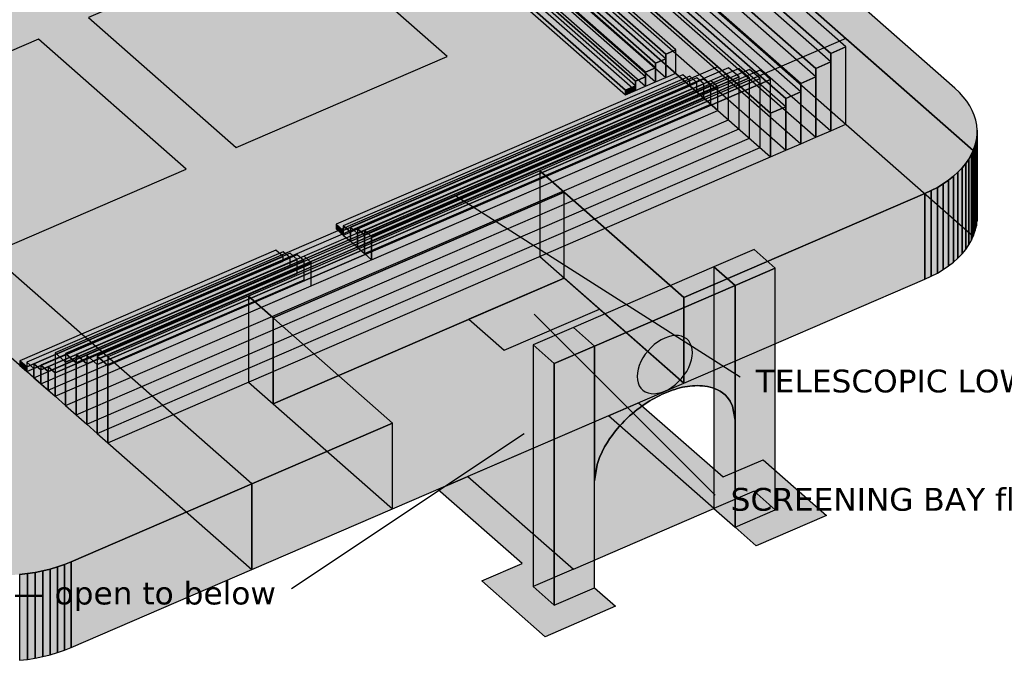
# Model space of a CAD drawing. Header units: inches. Extents: x 0.5 to 16.5, y 0.5 to 10.5.
# Tile 4 of 18: x 4.3 to 6.2, y 2.1 to 3.3. Entities that reach past the tile are written whole.
import ezdxf
from ezdxf.enums import TextEntityAlignment as Align

# ---------------------------------------------------------------- set-up
doc = ezdxf.new("R2010")
doc.units = ezdxf.units.IN
doc.header["$MEASUREMENT"] = 0
for name, color, linetype in [('A-ANNO-TEXT', 7, 'Continuous'), ('A-MASS', 7, 'Continuous'), ('C-SITE-DIAG', 7, 'Continuous')]:
    doc.layers.add(name, color=color, linetype=linetype)
doc.styles.add('KS-REG', font='DejaVuSans.ttf')

msp = doc.modelspace()

# ---------------------------------------------------------------- hatches: boundary and pattern name
at = {"layer": 'A-MASS', "true_color": 0xd6d6d6}
for points in [[(6.132, 3.2147), (4.6903, 4.4824), (4.681, 4.49), (4.6709, 4.4973), (4.66, 4.5041), (4.6485, 4.5105), (4.6363, 4.5164), (4.6303, 4.5189), (4.5747, 4.4949), (6.1674, 3.0946), (6.1681, 3.0963), (6.1713, 3.1056), (6.1735, 3.1151), (6.1747, 3.1246), (6.1749, 3.1341), (6.174, 3.1437), (6.1722, 3.1532), (6.1693, 3.1626), (6.1654, 3.1718), (6.1606, 3.1809), (6.1548, 3.1898), (6.1481, 3.1984), (6.1405, 3.2067)], [(4.7723, 2.4503), (3.0586, 3.9572), (2.7089, 3.8064), (2.6965, 3.8007), (2.6847, 3.7945), (2.6736, 3.7878), (2.6633, 3.7807), (2.6537, 3.7732), (2.6449, 3.7653), (2.637, 3.7571), (2.63, 3.7485), (2.6239, 3.7398), (2.6188, 3.7307), (2.6146, 3.7215), (2.6114, 3.7122), (2.6092, 3.7027), (2.608, 3.6932), (2.6078, 3.6837), (2.6087, 3.6741), (2.6105, 3.6646), (2.6134, 3.6552), (2.6173, 3.646), (2.6221, 3.6369), (2.6279, 3.628), (2.6346, 3.6194), (2.6422, 3.6111), (2.6507, 3.6031), (4.0924, 2.3354), (4.1017, 2.3278), (4.1118, 2.3205), (4.1227, 2.3137), (4.1342, 2.3073), (4.1465, 2.3014), (4.1593, 2.296), (4.1726, 2.2912), (4.1865, 2.2869), (4.2007, 2.2831), (4.2154, 2.2799), (4.2303, 2.2774), (4.2455, 2.2754), (4.2609, 2.274), (4.2763, 2.2733), (4.2918, 2.2732), (4.3073, 2.2737), (4.3227, 2.2749), (4.338, 2.2766), (4.353, 2.279), (4.3678, 2.282), (4.3822, 2.2855), (4.3962, 2.2897), (4.4097, 2.2944), (4.4227, 2.2996)], [(5.3288, 3.0555), (5.6076, 2.8104), (6.0738, 3.0114), (6.0862, 3.0171), (6.098, 3.0233), (6.1091, 3.03), (6.1194, 3.0371), (6.129, 3.0446), (6.1378, 3.0525), (6.1457, 3.0607), (6.1527, 3.0693), (6.1588, 3.078), (6.1639, 3.0871), (6.1674, 3.0946), (5.9212, 3.311)], [(4.8131, 2.7709), (5.3764, 3.0137), (5.3288, 3.0555), (4.7655, 2.8127)], [(4.4935, 2.6955), (4.7723, 2.4503), (5.0443, 2.5675), (4.7655, 2.8127)]]:
    msp.add_hatch(color=7, dxfattribs=at).paths.add_polyline_path(points)
at = {"layer": 'A-MASS', "true_color": 0xababab}
for points in [[(4.5747, 4.3291), (6.1674, 2.9287), (6.1674, 3.0946), (4.5747, 4.4949)], [(5.3288, 2.8897), (5.6076, 2.6445), (5.6076, 2.8104), (5.3288, 3.0555)], [(4.7655, 2.6469), (4.8131, 2.605), (4.8131, 2.7709), (4.7655, 2.8127)], [(4.4935, 2.5296), (4.7723, 2.2845), (4.7723, 2.4503), (4.4935, 2.6955)]]:
    msp.add_hatch(color=7, dxfattribs=at).paths.add_polyline_path(points)
at = {"layer": 'A-MASS', "true_color": 0x9c9c9c}
for points in [[(5.8921, 3.282), (5.9212, 3.2946), (4.5747, 4.4786), (4.5456, 4.466)], [(5.863, 3.2531), (5.8921, 3.2657), (4.5456, 4.4496), (4.5164, 4.4371)], [(5.8338, 3.2242), (5.863, 3.2368), (4.5164, 4.4207), (4.4873, 4.4082)], [(5.8047, 3.1953), (5.8338, 3.2079), (4.4873, 4.3918), (4.4581, 4.3793)], [(5.7755, 3.1664), (5.8047, 3.179), (4.4581, 4.3629), (4.429, 4.3504)], [(4.4119, 2.6855), (5.6939, 3.2382), (5.6735, 3.2561), (4.3915, 2.7034)], [(4.4323, 2.6839), (5.7143, 3.2366), (5.6939, 3.2545), (4.4119, 2.7018)], [(4.4527, 2.6823), (5.7347, 3.235), (5.7143, 3.2529), (4.4323, 2.7002)], [(4.4731, 2.6807), (5.7551, 3.2334), (5.7347, 3.2513), (4.4527, 2.6986)], [(4.4935, 2.6791), (5.7755, 3.2318), (5.7551, 3.2497), (4.4731, 2.6971)]]:
    msp.add_hatch(color=7, dxfattribs=at).paths.add_polyline_path(points)
at = {"layer": 'A-MASS', "true_color": 0x7d7d7d}
for points in [[(4.5456, 4.3165), (5.8921, 3.1326), (5.8921, 3.282), (4.5456, 4.466)], [(4.5164, 4.3039), (5.863, 3.12), (5.863, 3.2531), (4.5164, 4.4371)], [(4.4873, 4.2914), (5.8338, 3.1074), (5.8338, 3.2242), (4.4873, 4.4082)], [(4.4581, 4.2788), (5.8047, 3.0949), (5.8047, 3.1953), (4.4581, 4.3793)], [(4.429, 4.2663), (5.7755, 3.0823), (5.7755, 3.1664), (4.429, 4.3504)], [(4.3915, 2.6193), (4.4119, 2.6014), (4.4119, 2.6855), (4.3915, 2.7034)], [(4.4119, 2.6014), (4.4323, 2.5834), (4.4323, 2.6839), (4.4119, 2.7018)], [(4.4323, 2.5834), (4.4527, 2.5655), (4.4527, 2.6823), (4.4323, 2.7002)], [(4.4527, 2.5655), (4.4731, 2.5476), (4.4731, 2.6807), (4.4527, 2.6986)], [(4.4731, 2.5476), (4.4935, 2.5296), (4.4935, 2.6791), (4.4731, 2.6971)]]:
    msp.add_hatch(color=7, dxfattribs=at).paths.add_polyline_path(points)
at = {"layer": 'A-MASS', "true_color": 0xb8b8b8}
for points in [[(5.5725, 3.2806), (5.5919, 3.289), (4.8636, 3.9294), (4.8442, 3.921)], [(5.5531, 3.2632), (5.5725, 3.2716), (4.8442, 3.9119), (4.8248, 3.9036)], [(5.5337, 3.2458), (5.5531, 3.2542), (4.8248, 3.8945), (4.8054, 3.8861)], [(5.5142, 3.2284), (5.5337, 3.2367), (4.8054, 3.8771), (4.7859, 3.8687)], [(5.4948, 3.2109), (5.5142, 3.2193), (4.7859, 3.8597), (4.7665, 3.8513)], [(4.949, 2.94), (5.6191, 3.2289), (5.6055, 3.2408), (4.9354, 2.9519)], [(4.9626, 2.9371), (5.6327, 3.226), (5.6191, 3.2379), (4.949, 2.949)], [(4.9762, 2.9342), (5.6463, 3.2231), (5.6327, 3.235), (4.9626, 2.9461)], [(4.9898, 2.9313), (5.6599, 3.2202), (5.6463, 3.2321), (4.9762, 2.9432)], [(5.0034, 2.9284), (5.6735, 3.2173), (5.6599, 3.2292), (4.9898, 2.9403)], [(4.3371, 2.6762), (4.8324, 2.8897), (4.8188, 2.9017), (4.3235, 2.6882)], [(4.3507, 2.6733), (4.846, 2.8868), (4.8324, 2.8988), (4.3371, 2.6853)], [(4.3643, 2.6704), (4.8596, 2.8839), (4.846, 2.8959), (4.3507, 2.6824)], [(4.3779, 2.6675), (4.8732, 2.881), (4.8596, 2.893), (4.3643, 2.6794)], [(4.3915, 2.6646), (4.8868, 2.8781), (4.8732, 2.8901), (4.3779, 2.6765)]]:
    msp.add_hatch(color=7, dxfattribs=at).paths.add_polyline_path(points)
at = {"layer": 'A-MASS', "true_color": 0x939393}
for points in [[(4.8442, 3.8757), (5.5725, 3.2354), (5.5725, 3.2806), (4.8442, 3.921)], [(4.8054, 3.859), (5.5337, 3.2186), (5.5337, 3.2458), (4.8054, 3.8861)], [(4.8248, 3.8674), (5.5531, 3.227), (5.5531, 3.2632), (4.8248, 3.9036)], [(4.7859, 3.8506), (5.5142, 3.2103), (5.5142, 3.2284), (4.7859, 3.8687)], [(4.7665, 3.8422), (5.4948, 3.2019), (5.4948, 3.2109), (4.7665, 3.8513)], [(4.9354, 2.9429), (4.949, 2.9309), (4.949, 2.94), (4.9354, 2.9519)], [(4.949, 2.9309), (4.9626, 2.919), (4.9626, 2.9371), (4.949, 2.949)], [(4.9626, 2.919), (4.9762, 2.907), (4.9762, 2.9342), (4.9626, 2.9461)], [(4.9762, 2.907), (4.9898, 2.8951), (4.9898, 2.9313), (4.9762, 2.9432)], [(4.9898, 2.8951), (5.0034, 2.8831), (5.0034, 2.9284), (4.9898, 2.9403)], [(4.3235, 2.6791), (4.3371, 2.6672), (4.3371, 2.6762), (4.3235, 2.6882)], [(4.3371, 2.6672), (4.3507, 2.6552), (4.3507, 2.6733), (4.3371, 2.6853)], [(4.3507, 2.6552), (4.3643, 2.6432), (4.3643, 2.6704), (4.3507, 2.6824)], [(4.3643, 2.6432), (4.3779, 2.6313), (4.3779, 2.6675), (4.3643, 2.6794)], [(4.3779, 2.6313), (4.3915, 2.6193), (4.3915, 2.6646), (4.3779, 2.6765)]]:
    msp.add_hatch(color=7, dxfattribs=at).paths.add_polyline_path(points)
at = {"layer": 'A-MASS', "true_color": 0x8c8c8c}
for points in [[(5.8921, 3.1326), (5.9212, 3.1451), (5.9212, 3.2946), (5.8921, 3.282)], [(5.863, 3.12), (5.8921, 3.1326), (5.8921, 3.2657), (5.863, 3.2531)], [(4.4119, 2.6014), (5.6939, 3.1541), (5.6939, 3.2382), (4.4119, 2.6855)], [(4.4323, 2.5834), (5.7143, 3.1361), (5.7143, 3.2366), (4.4323, 2.6839)], [(4.4527, 2.5655), (5.7347, 3.1182), (5.7347, 3.235), (4.4527, 2.6823)], [(4.4731, 2.5476), (5.7551, 3.1002), (5.7551, 3.2334), (4.4731, 2.6807)], [(4.4935, 2.5296), (5.7755, 3.0823), (5.7755, 3.2318), (4.4935, 2.6791)], [(5.8338, 3.1074), (5.863, 3.12), (5.863, 3.2368), (5.8338, 3.2242)], [(5.8047, 3.0949), (5.8338, 3.1074), (5.8338, 3.2079), (5.8047, 3.1953)], [(5.7755, 3.0823), (5.8047, 3.0949), (5.8047, 3.179), (5.7755, 3.1664)]]:
    msp.add_hatch(color=7, dxfattribs=at).paths.add_polyline_path(points)
at = {"layer": 'A-MASS', "true_color": 0xa6a6a6}
for points in [[(5.5725, 3.2354), (5.5919, 3.2438), (5.5919, 3.289), (5.5725, 3.2806)], [(5.5531, 3.227), (5.5725, 3.2354), (5.5725, 3.2716), (5.5531, 3.2632)], [(5.5337, 3.2186), (5.5531, 3.227), (5.5531, 3.2542), (5.5337, 3.2458)], [(4.949, 2.9309), (5.6191, 3.2198), (5.6191, 3.2289), (4.949, 2.94)], [(4.9626, 2.919), (5.6327, 3.2079), (5.6327, 3.226), (4.9626, 2.9371)], [(4.9762, 2.907), (5.6463, 3.1959), (5.6463, 3.2231), (4.9762, 2.9342)], [(4.9898, 2.8951), (5.6599, 3.184), (5.6599, 3.2202), (4.9898, 2.9313)], [(5.4948, 3.2019), (5.5142, 3.2103), (5.5142, 3.2193), (5.4948, 3.2109)], [(5.5142, 3.2103), (5.5337, 3.2186), (5.5337, 3.2367), (5.5142, 3.2284)], [(5.0034, 2.8831), (5.6735, 3.172), (5.6735, 3.2173), (5.0034, 2.9284)], [(4.3371, 2.6672), (4.8324, 2.8807), (4.8324, 2.8897), (4.3371, 2.6762)], [(4.3507, 2.6552), (4.846, 2.8687), (4.846, 2.8868), (4.3507, 2.6733)], [(4.3643, 2.6432), (4.8596, 2.8568), (4.8596, 2.8839), (4.3643, 2.6704)], [(4.3779, 2.6313), (4.8732, 2.8448), (4.8732, 2.881), (4.3779, 2.6675)], [(4.3915, 2.6193), (4.8868, 2.8329), (4.8868, 2.8781), (4.3915, 2.6646)]]:
    msp.add_hatch(color=7, dxfattribs=at).paths.add_polyline_path(points)
at = {"layer": 'A-MASS', "true_color": 0x9a9a9a}
for points in [[(6.1735, 2.9492), (6.1747, 2.9587), (6.1747, 3.1246), (6.1735, 3.1151)], [(6.1747, 2.9587), (6.1749, 2.9683), (6.1749, 3.1341), (6.1747, 3.1246)], [(6.1713, 2.9398), (6.1735, 2.9492), (6.1735, 3.1151), (6.1713, 3.1056)]]:
    msp.add_hatch(color=7, dxfattribs=at).paths.add_polyline_path(points)
at = {"layer": 'A-MASS', "true_color": 0xc1c1c1}
for points in [[(6.1681, 2.9304), (6.1713, 2.9398), (6.1713, 3.1056), (6.1681, 3.0963)], [(6.1588, 2.9122), (6.1639, 2.9212), (6.1639, 3.0871), (6.1588, 3.078)], [(6.1639, 2.9212), (6.1674, 2.9287), (6.1674, 3.0946), (6.1639, 3.0871)], [(6.1674, 2.9287), (6.1681, 2.9304), (6.1681, 3.0963), (6.1674, 3.0946)], [(6.1457, 2.8949), (6.1527, 2.9034), (6.1527, 3.0693), (6.1457, 3.0607)], [(6.1527, 2.9034), (6.1588, 2.9122), (6.1588, 3.078), (6.1527, 3.0693)], [(6.129, 2.8788), (6.1378, 2.8867), (6.1378, 3.0525), (6.129, 3.0446)], [(6.1378, 2.8867), (6.1457, 2.8949), (6.1457, 3.0607), (6.1378, 3.0525)], [(6.098, 2.8575), (6.1091, 2.8642), (6.1091, 3.03), (6.098, 3.0233)], [(6.1091, 2.8642), (6.1194, 2.8713), (6.1194, 3.0371), (6.1091, 3.03)], [(6.1194, 2.8713), (6.129, 2.8788), (6.129, 3.0446), (6.1194, 3.0371)], [(4.8131, 2.605), (5.3764, 2.8479), (5.3764, 3.0137), (4.8131, 2.7709)], [(5.6076, 2.6445), (6.0738, 2.8455), (6.0738, 3.0114), (5.6076, 2.8104)], [(6.0738, 2.8455), (6.0862, 2.8513), (6.0862, 3.0171), (6.0738, 3.0114)], [(6.0862, 2.8513), (6.098, 2.8575), (6.098, 3.0233), (6.0862, 3.0171)], [(4.7723, 2.2845), (5.0443, 2.4017), (5.0443, 2.5675), (4.7723, 2.4503)], [(4.4227, 2.1337), (4.7723, 2.2845), (4.7723, 2.4503), (4.4227, 2.2996)], [(4.3678, 2.1161), (4.3822, 2.1197), (4.3822, 2.2855), (4.3678, 2.282)], [(4.3822, 2.1197), (4.3962, 2.1238), (4.3962, 2.2897), (4.3822, 2.2855)], [(4.3962, 2.1238), (4.4097, 2.1285), (4.4097, 2.2944), (4.3962, 2.2897)], [(4.4097, 2.1285), (4.4227, 2.1337), (4.4227, 2.2996), (4.4097, 2.2944)], [(4.3227, 2.109), (4.338, 2.1108), (4.338, 2.2766), (4.3227, 2.2749)], [(4.338, 2.1108), (4.353, 2.1132), (4.353, 2.279), (4.338, 2.2766)], [(4.353, 2.1132), (4.3678, 2.1161), (4.3678, 2.282), (4.353, 2.279)]]:
    msp.add_hatch(color=7, dxfattribs=at).paths.add_polyline_path(points)
at = {"layer": 'A-MASS', "true_color": 0xcc0000}
for points in [[(5.7067, 2.8336), (5.7844, 2.8671), (5.7436, 2.903), (5.6659, 2.8695)], [(5.4348, 2.7164), (5.7067, 2.8336), (5.6659, 2.8695), (5.394, 2.7523)], [(5.3571, 2.6829), (5.4348, 2.7164), (5.394, 2.7523), (5.3163, 2.7188)]]:
    msp.add_hatch(color=7, dxfattribs=at).paths.add_polyline_path(points)
at = {"layer": 'A-MASS', "true_color": 0xa30000}
for points in [[(5.6659, 2.4024), (5.7067, 2.3665), (5.7067, 2.8336), (5.6659, 2.8695)], [(5.3163, 2.2516), (5.3571, 2.2157), (5.3571, 2.6829), (5.3163, 2.7188)]]:
    msp.add_hatch(color=7, dxfattribs=at).paths.add_polyline_path(points)
at = {"layer": 'A-MASS', "true_color": 0xb80000}
for points in [[(5.7067, 2.3665), (5.7844, 2.4), (5.7844, 2.8671), (5.7067, 2.8336)], [(5.4348, 2.4557), (5.4397, 2.4873), (5.4445, 2.5012), (5.4494, 2.5121), (5.4542, 2.5214), (5.4591, 2.5296), (5.4639, 2.5371), (5.4688, 2.5439), (5.4736, 2.5503), (5.4785, 2.5562), (5.4834, 2.5618), (5.4882, 2.5671), (5.4931, 2.5721), (5.4979, 2.5768), (5.5028, 2.5813), (5.5076, 2.5856), (5.5125, 2.5897), (5.5174, 2.5936), (5.5222, 2.5973), (5.5271, 2.6008), (5.5319, 2.6041), (5.5368, 2.6073), (5.5416, 2.6104), (5.5465, 2.6133), (5.5513, 2.616), (5.5562, 2.6186), (5.5611, 2.6211), (5.5659, 2.6234), (5.5708, 2.6255), (5.5756, 2.6276), (5.5805, 2.6294), (5.5853, 2.6312), (5.5902, 2.6328), (5.5951, 2.6342), (5.5999, 2.6355), (5.6048, 2.6367), (5.6096, 2.6376), (5.6145, 2.6385), (5.6193, 2.6391), (5.6242, 2.6396), (5.629, 2.6399), (5.6339, 2.64), (5.6388, 2.6399), (5.6436, 2.6396), (5.6485, 2.6391), (5.6533, 2.6383), (5.6582, 2.6372), (5.663, 2.6358), (5.6679, 2.634), (5.6728, 2.6318), (5.6776, 2.6292), (5.6825, 2.6259), (5.6873, 2.6219), (5.6922, 2.6168), (5.697, 2.61), (5.7019, 2.6003), (5.7067, 2.573), (5.7067, 2.8336), (5.4348, 2.7164)], [(5.3571, 2.2157), (5.4348, 2.2492), (5.4348, 2.7164), (5.3571, 2.6829)]]:
    msp.add_hatch(color=7, dxfattribs=at).paths.add_polyline_path(points)
at = {"layer": 'A-MASS', "true_color": 0x171717}
msp.add_hatch(color=7, dxfattribs=at).paths.add_polyline_path([(5.6242, 2.7037), (5.6237, 2.7102), (5.6224, 2.7162), (5.6201, 2.7216), (5.617, 2.7263), (5.6132, 2.7302), (5.6085, 2.7333), (5.6033, 2.7354), (5.5975, 2.7367), (5.5912, 2.7369), (5.5846, 2.7363), (5.5777, 2.7346), (5.5708, 2.732), (5.5638, 2.7286), (5.5569, 2.7243), (5.5503, 2.7193), (5.5441, 2.7136), (5.5383, 2.7074), (5.533, 2.7007), (5.5284, 2.6937), (5.5245, 2.6864), (5.5214, 2.679), (5.5192, 2.6717), (5.5178, 2.6645), (5.5174, 2.6576), (5.5178, 2.6511), (5.5192, 2.6451), (5.5214, 2.6397), (5.5245, 2.635), (5.5284, 2.6311), (5.533, 2.628), (5.5383, 2.6259), (5.5441, 2.6246), (5.5503, 2.6244), (5.5569, 2.6251), (5.5638, 2.6267), (5.5708, 2.6293), (5.5777, 2.6327), (5.5846, 2.637), (5.5912, 2.642), (5.5975, 2.6477), (5.6033, 2.6539), (5.6085, 2.6606), (5.6132, 2.6676), (5.617, 2.6749), (5.6201, 2.6823), (5.6224, 2.6896), (5.6237, 2.6968)])
at = {"layer": 'C-SITE-DIAG', "true_color": 0xf2ebdd}
msp.add_hatch(color=7, dxfattribs=at).paths.add_polyline_path([(4.3915, 2.6193), (5.6735, 3.172), (4.531, 4.1766), (3.249, 3.6239)])
at = {"layer": 'C-SITE-DIAG', "true_color": 0xe9d3a6}
for points in [[(4.742, 3.1002), (5.15, 3.276), (4.8643, 3.5272), (4.4564, 3.3513)], [(4.237, 2.8824), (4.6449, 3.0583), (4.3593, 3.3094), (3.9514, 3.1336)]]:
    msp.add_hatch(color=7, dxfattribs=at).paths.add_polyline_path(points)
at = {"layer": 'C-SITE-DIAG', "true_color": 0xefefef}
msp.add_hatch(color=7, dxfattribs=at).paths.add_polyline_path([(5.0443, 2.4017), (5.6076, 2.6445), (5.3764, 2.8479), (4.8131, 2.605)])
at = {"layer": 'C-SITE-DIAG', "true_color": 0xcfe3d2}
msp.add_hatch(color=7, dxfattribs=at).paths.add_polyline_path([(5.2599, 2.7085), (5.4444, 2.7881), (5.3764, 2.8479), (5.1918, 2.7683)])
at = {"layer": 'C-SITE-DIAG', "true_color": 0xd9b79a}
for points in [[(5.6834, 2.4634), (5.7611, 2.4968), (5.8835, 2.3892), (5.7475, 2.3306), (5.7067, 2.3665), (5.7844, 2.4), (5.7436, 2.4358), (5.6659, 2.4024), (5.4619, 2.5817), (5.5202, 2.6069)], [(5.1317, 2.4394), (5.19, 2.4645), (5.394, 2.2851), (5.3163, 2.2516), (5.3571, 2.2157), (5.4348, 2.2492), (5.4756, 2.2134), (5.3396, 2.1547), (5.2172, 2.2624), (5.2949, 2.2959)]]:
    msp.add_hatch(color=7, dxfattribs=at).paths.add_polyline_path(points)
at = {"layer": 'C-SITE-DIAG', "true_color": 0xb5654a}
msp.add_hatch(color=7, dxfattribs=at).paths.add_polyline_path([(5.394, 2.2851), (5.6659, 2.4024), (5.4619, 2.5817), (5.19, 2.4645)])

# ---------------------------------------------------------------- linework, layer by layer
at = {"layer": 'A-ANNO-TEXT'}
for p, q in [((5.1665, 3.0069), (5.7165, 2.6569)), ((5.3181, 2.7782), (5.6681, 2.4282)), ((5.2987, 2.547), (4.8487, 2.247))]:
    msp.add_line(p, q, dxfattribs=at)
at = {"layer": 'A-MASS'}
for points in [[(6.132, 3.2147), (4.6903, 4.4824), (4.681, 4.49), (4.6709, 4.4973), (4.66, 4.5041), (4.6485, 4.5105), (4.6363, 4.5164), (4.6303, 4.5189), (4.5747, 4.4949), (6.1674, 3.0946), (6.1681, 3.0963), (6.1713, 3.1056), (6.1735, 3.1151), (6.1747, 3.1246), (6.1749, 3.1341), (6.174, 3.1437), (6.1722, 3.1532), (6.1693, 3.1626), (6.1654, 3.1718), (6.1606, 3.1809), (6.1548, 3.1898), (6.1481, 3.1984), (6.1405, 3.2067)], [(4.5747, 4.3291), (6.1674, 2.9287), (6.1674, 3.0946), (4.5747, 4.4949)], [(5.8921, 3.282), (5.9212, 3.2946), (4.5747, 4.4786), (4.5456, 4.466)], [(4.5456, 4.3165), (5.8921, 3.1326), (5.8921, 3.282), (4.5456, 4.466)], [(5.863, 3.2531), (5.8921, 3.2657), (4.5456, 4.4496), (4.5164, 4.4371)], [(4.5164, 4.3039), (5.863, 3.12), (5.863, 3.2531), (4.5164, 4.4371)], [(5.8338, 3.2242), (5.863, 3.2368), (4.5164, 4.4207), (4.4873, 4.4082)], [(4.4873, 4.2914), (5.8338, 3.1074), (5.8338, 3.2242), (4.4873, 4.4082)], [(5.8047, 3.1953), (5.8338, 3.2079), (4.4873, 4.3918), (4.4581, 4.3793)], [(5.7755, 3.1664), (5.8047, 3.179), (4.4581, 4.3629), (4.429, 4.3504)], [(4.4581, 4.2788), (5.8047, 3.0949), (5.8047, 3.1953), (4.4581, 4.3793)], [(4.429, 4.2663), (5.7755, 3.0823), (5.7755, 3.1664), (4.429, 4.3504)], [(5.5725, 3.2806), (5.5919, 3.289), (4.8636, 3.9294), (4.8442, 3.921)], [(5.5531, 3.2632), (5.5725, 3.2716), (4.8442, 3.9119), (4.8248, 3.9036)], [(4.8442, 3.8757), (5.5725, 3.2354), (5.5725, 3.2806), (4.8442, 3.921)], [(5.5337, 3.2458), (5.5531, 3.2542), (4.8248, 3.8945), (4.8054, 3.8861)], [(4.8054, 3.859), (5.5337, 3.2186), (5.5337, 3.2458), (4.8054, 3.8861)], [(4.8248, 3.8674), (5.5531, 3.227), (5.5531, 3.2632), (4.8248, 3.9036)], [(5.5142, 3.2284), (5.5337, 3.2367), (4.8054, 3.8771), (4.7859, 3.8687)], [(4.7859, 3.8506), (5.5142, 3.2103), (5.5142, 3.2284), (4.7859, 3.8687)], [(5.4948, 3.2109), (5.5142, 3.2193), (4.7859, 3.8597), (4.7665, 3.8513)], [(4.7665, 3.8422), (5.4948, 3.2019), (5.4948, 3.2109), (4.7665, 3.8513)], [(5.3288, 3.0555), (5.6076, 2.8104), (6.0738, 3.0114), (6.0862, 3.0171), (6.098, 3.0233), (6.1091, 3.03), (6.1194, 3.0371), (6.129, 3.0446), (6.1378, 3.0525), (6.1457, 3.0607), (6.1527, 3.0693), (6.1588, 3.078), (6.1639, 3.0871), (6.1674, 3.0946), (5.9212, 3.311)], [(5.8921, 3.1326), (5.9212, 3.1451), (5.9212, 3.2946), (5.8921, 3.282)], [(5.5725, 3.2354), (5.5919, 3.2438), (5.5919, 3.289), (5.5725, 3.2806)], [(5.5531, 3.227), (5.5725, 3.2354), (5.5725, 3.2716), (5.5531, 3.2632)], [(5.863, 3.12), (5.8921, 3.1326), (5.8921, 3.2657), (5.863, 3.2531)], [(4.4119, 2.6855), (5.6939, 3.2382), (5.6735, 3.2561), (4.3915, 2.7034)], [(4.4323, 2.6839), (5.7143, 3.2366), (5.6939, 3.2545), (4.4119, 2.7018)], [(4.4119, 2.6014), (5.6939, 3.1541), (5.6939, 3.2382), (4.4119, 2.6855)], [(4.4527, 2.6823), (5.7347, 3.235), (5.7143, 3.2529), (4.4323, 2.7002)], [(4.4731, 2.6807), (5.7551, 3.2334), (5.7347, 3.2513), (4.4527, 2.6986)], [(4.4935, 2.6791), (5.7755, 3.2318), (5.7551, 3.2497), (4.4731, 2.6971)], [(4.949, 2.94), (5.6191, 3.2289), (5.6055, 3.2408), (4.9354, 2.9519)], [(4.9626, 2.9371), (5.6327, 3.226), (5.6191, 3.2379), (4.949, 2.949)], [(5.5337, 3.2186), (5.5531, 3.227), (5.5531, 3.2542), (5.5337, 3.2458)], [(4.4323, 2.5834), (5.7143, 3.1361), (5.7143, 3.2366), (4.4323, 2.6839)], [(4.4527, 2.5655), (5.7347, 3.1182), (5.7347, 3.235), (4.4527, 2.6823)], [(4.4731, 2.5476), (5.7551, 3.1002), (5.7551, 3.2334), (4.4731, 2.6807)], [(4.4935, 2.5296), (5.7755, 3.0823), (5.7755, 3.2318), (4.4935, 2.6791)], [(4.949, 2.9309), (5.6191, 3.2198), (5.6191, 3.2289), (4.949, 2.94)], [(4.9762, 2.9342), (5.6463, 3.2231), (5.6327, 3.235), (4.9626, 2.9461)], [(4.9626, 2.919), (5.6327, 3.2079), (5.6327, 3.226), (4.9626, 2.9371)], [(4.9898, 2.9313), (5.6599, 3.2202), (5.6463, 3.2321), (4.9762, 2.9432)], [(4.9762, 2.907), (5.6463, 3.1959), (5.6463, 3.2231), (4.9762, 2.9342)], [(5.0034, 2.9284), (5.6735, 3.2173), (5.6599, 3.2292), (4.9898, 2.9403)], [(4.9898, 2.8951), (5.6599, 3.184), (5.6599, 3.2202), (4.9898, 2.9313)], [(5.4948, 3.2019), (5.5142, 3.2103), (5.5142, 3.2193), (5.4948, 3.2109)], [(5.5142, 3.2103), (5.5337, 3.2186), (5.5337, 3.2367), (5.5142, 3.2284)], [(5.8338, 3.1074), (5.863, 3.12), (5.863, 3.2368), (5.8338, 3.2242)], [(5.0034, 2.8831), (5.6735, 3.172), (5.6735, 3.2173), (5.0034, 2.9284)], [(5.8047, 3.0949), (5.8338, 3.1074), (5.8338, 3.2079), (5.8047, 3.1953)], [(5.7755, 3.0823), (5.8047, 3.0949), (5.8047, 3.179), (5.7755, 3.1664)], [(6.1735, 2.9492), (6.1747, 2.9587), (6.1747, 3.1246), (6.1735, 3.1151)], [(6.1747, 2.9587), (6.1749, 2.9683), (6.1749, 3.1341), (6.1747, 3.1246)], [(6.1681, 2.9304), (6.1713, 2.9398), (6.1713, 3.1056), (6.1681, 3.0963)], [(6.1713, 2.9398), (6.1735, 2.9492), (6.1735, 3.1151), (6.1713, 3.1056)], [(6.1588, 2.9122), (6.1639, 2.9212), (6.1639, 3.0871), (6.1588, 3.078)], [(6.1639, 2.9212), (6.1674, 2.9287), (6.1674, 3.0946), (6.1639, 3.0871)], [(6.1674, 2.9287), (6.1681, 2.9304), (6.1681, 3.0963), (6.1674, 3.0946)], [(6.1457, 2.8949), (6.1527, 2.9034), (6.1527, 3.0693), (6.1457, 3.0607)], [(6.1527, 2.9034), (6.1588, 2.9122), (6.1588, 3.078), (6.1527, 3.0693)], [(4.8131, 2.7709), (5.3764, 3.0137), (5.3288, 3.0555), (4.7655, 2.8127)], [(5.3288, 2.8897), (5.6076, 2.6445), (5.6076, 2.8104), (5.3288, 3.0555)], [(6.129, 2.8788), (6.1378, 2.8867), (6.1378, 3.0525), (6.129, 3.0446)], [(6.1378, 2.8867), (6.1457, 2.8949), (6.1457, 3.0607), (6.1378, 3.0525)], [(6.098, 2.8575), (6.1091, 2.8642), (6.1091, 3.03), (6.098, 3.0233)], [(6.1091, 2.8642), (6.1194, 2.8713), (6.1194, 3.0371), (6.1091, 3.03)], [(6.1194, 2.8713), (6.129, 2.8788), (6.129, 3.0446), (6.1194, 3.0371)], [(4.8131, 2.605), (5.3764, 2.8479), (5.3764, 3.0137), (4.8131, 2.7709)], [(5.6076, 2.6445), (6.0738, 2.8455), (6.0738, 3.0114), (5.6076, 2.8104)], [(6.0738, 2.8455), (6.0862, 2.8513), (6.0862, 3.0171), (6.0738, 3.0114)], [(6.0862, 2.8513), (6.098, 2.8575), (6.098, 3.0233), (6.0862, 3.0171)], [(4.9354, 2.9429), (4.949, 2.9309), (4.949, 2.94), (4.9354, 2.9519)], [(4.949, 2.9309), (4.9626, 2.919), (4.9626, 2.9371), (4.949, 2.949)], [(4.9626, 2.919), (4.9762, 2.907), (4.9762, 2.9342), (4.9626, 2.9461)], [(4.9762, 2.907), (4.9898, 2.8951), (4.9898, 2.9313), (4.9762, 2.9432)], [(4.9898, 2.8951), (5.0034, 2.8831), (5.0034, 2.9284), (4.9898, 2.9403)], [(4.3371, 2.6762), (4.8324, 2.8897), (4.8188, 2.9017), (4.3235, 2.6882)], [(4.3507, 2.6733), (4.846, 2.8868), (4.8324, 2.8988), (4.3371, 2.6853)], [(4.3643, 2.6704), (4.8596, 2.8839), (4.846, 2.8959), (4.3507, 2.6824)], [(5.7067, 2.8336), (5.7844, 2.8671), (5.7436, 2.903), (5.6659, 2.8695)], [(4.3371, 2.6672), (4.8324, 2.8807), (4.8324, 2.8897), (4.3371, 2.6762)], [(4.3507, 2.6552), (4.846, 2.8687), (4.846, 2.8868), (4.3507, 2.6733)], [(4.3779, 2.6675), (4.8732, 2.881), (4.8596, 2.893), (4.3643, 2.6794)], [(4.3643, 2.6432), (4.8596, 2.8568), (4.8596, 2.8839), (4.3643, 2.6704)], [(4.3915, 2.6646), (4.8868, 2.8781), (4.8732, 2.8901), (4.3779, 2.6765)], [(4.3779, 2.6313), (4.8732, 2.8448), (4.8732, 2.881), (4.3779, 2.6675)], [(4.3915, 2.6193), (4.8868, 2.8329), (4.8868, 2.8781), (4.3915, 2.6646)], [(5.4348, 2.7164), (5.7067, 2.8336), (5.6659, 2.8695), (5.394, 2.7523)], [(5.6659, 2.4024), (5.7067, 2.3665), (5.7067, 2.8336), (5.6659, 2.8695)], [(5.7067, 2.3665), (5.7844, 2.4), (5.7844, 2.8671), (5.7067, 2.8336)], [(5.4348, 2.4557), (5.4397, 2.4873), (5.4445, 2.5012), (5.4494, 2.5121), (5.4542, 2.5214), (5.4591, 2.5296), (5.4639, 2.5371), (5.4688, 2.5439), (5.4736, 2.5503), (5.4785, 2.5562), (5.4834, 2.5618), (5.4882, 2.5671), (5.4931, 2.5721), (5.4979, 2.5768), (5.5028, 2.5813), (5.5076, 2.5856), (5.5125, 2.5897), (5.5174, 2.5936), (5.5222, 2.5973), (5.5271, 2.6008), (5.5319, 2.6041), (5.5368, 2.6073), (5.5416, 2.6104), (5.5465, 2.6133), (5.5513, 2.616), (5.5562, 2.6186), (5.5611, 2.6211), (5.5659, 2.6234), (5.5708, 2.6255), (5.5756, 2.6276), (5.5805, 2.6294), (5.5853, 2.6312), (5.5902, 2.6328), (5.5951, 2.6342), (5.5999, 2.6355), (5.6048, 2.6367), (5.6096, 2.6376), (5.6145, 2.6385), (5.6193, 2.6391), (5.6242, 2.6396), (5.629, 2.6399), (5.6339, 2.64), (5.6388, 2.6399), (5.6436, 2.6396), (5.6485, 2.6391), (5.6533, 2.6383), (5.6582, 2.6372), (5.663, 2.6358), (5.6679, 2.634), (5.6728, 2.6318), (5.6776, 2.6292), (5.6825, 2.6259), (5.6873, 2.6219), (5.6922, 2.6168), (5.697, 2.61), (5.7019, 2.6003), (5.7067, 2.573), (5.7067, 2.8336), (5.4348, 2.7164)], [(4.4935, 2.6955), (4.7723, 2.4503), (5.0443, 2.5675), (4.7655, 2.8127)], [(4.7655, 2.6469), (4.8131, 2.605), (4.8131, 2.7709), (4.7655, 2.8127)], [(5.3571, 2.6829), (5.4348, 2.7164), (5.394, 2.7523), (5.3163, 2.7188)], [(5.6242, 2.7037), (5.6237, 2.7102), (5.6224, 2.7162), (5.6201, 2.7216), (5.617, 2.7263), (5.6132, 2.7302), (5.6085, 2.7333), (5.6033, 2.7354), (5.5975, 2.7367), (5.5912, 2.7369), (5.5846, 2.7363), (5.5777, 2.7346), (5.5708, 2.732), (5.5638, 2.7286), (5.5569, 2.7243), (5.5503, 2.7193), (5.5441, 2.7136), (5.5383, 2.7074), (5.533, 2.7007), (5.5284, 2.6937), (5.5245, 2.6864), (5.5214, 2.679), (5.5192, 2.6717), (5.5178, 2.6645), (5.5174, 2.6576), (5.5178, 2.6511), (5.5192, 2.6451), (5.5214, 2.6397), (5.5245, 2.635), (5.5284, 2.6311), (5.533, 2.628), (5.5383, 2.6259), (5.5441, 2.6246), (5.5503, 2.6244), (5.5569, 2.6251), (5.5638, 2.6267), (5.5708, 2.6293), (5.5777, 2.6327), (5.5846, 2.637), (5.5912, 2.642), (5.5975, 2.6477), (5.6033, 2.6539), (5.6085, 2.6606), (5.6132, 2.6676), (5.617, 2.6749), (5.6201, 2.6823), (5.6224, 2.6896), (5.6237, 2.6968)], [(5.3163, 2.2516), (5.3571, 2.2157), (5.3571, 2.6829), (5.3163, 2.7188)], [(5.3571, 2.2157), (5.4348, 2.2492), (5.4348, 2.7164), (5.3571, 2.6829)], [(4.3235, 2.6791), (4.3371, 2.6672), (4.3371, 2.6762), (4.3235, 2.6882)], [(4.3371, 2.6672), (4.3507, 2.6552), (4.3507, 2.6733), (4.3371, 2.6853)], [(4.3915, 2.6193), (4.4119, 2.6014), (4.4119, 2.6855), (4.3915, 2.7034)], [(4.4119, 2.6014), (4.4323, 2.5834), (4.4323, 2.6839), (4.4119, 2.7018)], [(4.4323, 2.5834), (4.4527, 2.5655), (4.4527, 2.6823), (4.4323, 2.7002)], [(4.4527, 2.5655), (4.4731, 2.5476), (4.4731, 2.6807), (4.4527, 2.6986)], [(4.4731, 2.5476), (4.4935, 2.5296), (4.4935, 2.6791), (4.4731, 2.6971)], [(4.4935, 2.5296), (4.7723, 2.2845), (4.7723, 2.4503), (4.4935, 2.6955)], [(4.3507, 2.6552), (4.3643, 2.6432), (4.3643, 2.6704), (4.3507, 2.6824)], [(4.3643, 2.6432), (4.3779, 2.6313), (4.3779, 2.6675), (4.3643, 2.6794)], [(4.3779, 2.6313), (4.3915, 2.6193), (4.3915, 2.6646), (4.3779, 2.6765)], [(5.5756, 2.6276), (5.5805, 2.6294), (5.5805, 2.6294), (5.5756, 2.6276)], [(5.5805, 2.6294), (5.5853, 2.6312), (5.5853, 2.6312), (5.5805, 2.6294)], [(5.5853, 2.6312), (5.5902, 2.6328), (5.5902, 2.6328), (5.5853, 2.6312)], [(5.5902, 2.6328), (5.5951, 2.6342), (5.5951, 2.6342), (5.5902, 2.6328)], [(5.5951, 2.6342), (5.5999, 2.6355), (5.5999, 2.6355), (5.5951, 2.6342)], [(5.5999, 2.6355), (5.6048, 2.6367), (5.6048, 2.6367), (5.5999, 2.6355)], [(5.6048, 2.6367), (5.6096, 2.6376), (5.6096, 2.6376), (5.6048, 2.6367)], [(5.6096, 2.6376), (5.6145, 2.6385), (5.6145, 2.6385), (5.6096, 2.6376)], [(5.6145, 2.6385), (5.6193, 2.6391), (5.6193, 2.6391), (5.6145, 2.6385)], [(5.6193, 2.6391), (5.6242, 2.6396), (5.6242, 2.6396), (5.6193, 2.6391)], [(5.6242, 2.6396), (5.629, 2.6399), (5.629, 2.6399), (5.6242, 2.6396)], [(5.629, 2.6399), (5.6339, 2.64), (5.6339, 2.64), (5.629, 2.6399)], [(5.6339, 2.64), (5.6388, 2.6399), (5.6388, 2.6399), (5.6339, 2.64)], [(5.6388, 2.6399), (5.6436, 2.6396), (5.6436, 2.6396), (5.6388, 2.6399)], [(5.6436, 2.6396), (5.6485, 2.6391), (5.6485, 2.6391), (5.6436, 2.6396)], [(5.6485, 2.6391), (5.6533, 2.6383), (5.6533, 2.6383), (5.6485, 2.6391)], [(5.6533, 2.6383), (5.6582, 2.6372), (5.6582, 2.6372), (5.6533, 2.6383)], [(5.6582, 2.6372), (5.663, 2.6358), (5.663, 2.6358), (5.6582, 2.6372)], [(5.663, 2.6358), (5.6679, 2.634), (5.6679, 2.634), (5.663, 2.6358)], [(5.6679, 2.634), (5.6728, 2.6318), (5.6728, 2.6318), (5.6679, 2.634)], [(5.6728, 2.6318), (5.6776, 2.6292), (5.6776, 2.6292), (5.6728, 2.6318)], [(5.6776, 2.6292), (5.6825, 2.6259), (5.6825, 2.6259), (5.6776, 2.6292)], [(5.5368, 2.6073), (5.5416, 2.6104), (5.5416, 2.6104), (5.5368, 2.6073)], [(5.5416, 2.6104), (5.5465, 2.6133), (5.5465, 2.6133), (5.5416, 2.6104)], [(5.5465, 2.6133), (5.5513, 2.616), (5.5513, 2.616), (5.5465, 2.6133)], [(5.5513, 2.616), (5.5562, 2.6186), (5.5562, 2.6186), (5.5513, 2.616)], [(5.5562, 2.6186), (5.5611, 2.6211), (5.5611, 2.6211), (5.5562, 2.6186)], [(5.5611, 2.6211), (5.5659, 2.6234), (5.5659, 2.6234), (5.5611, 2.6211)], [(5.5659, 2.6234), (5.5708, 2.6255), (5.5708, 2.6255), (5.5659, 2.6234)], [(5.5708, 2.6255), (5.5756, 2.6276), (5.5756, 2.6276), (5.5708, 2.6255)], [(5.6825, 2.6259), (5.6873, 2.6219), (5.6873, 2.6219), (5.6825, 2.6259)], [(5.6873, 2.6219), (5.6922, 2.6168), (5.6922, 2.6168), (5.6873, 2.6219)], [(5.6922, 2.6168), (5.697, 2.61), (5.697, 2.61), (5.6922, 2.6168)], [(5.697, 2.61), (5.7019, 2.6003), (5.7019, 2.6003), (5.697, 2.61)], [(5.5125, 2.5897), (5.5174, 2.5936), (5.5174, 2.5936), (5.5125, 2.5897)], [(5.5174, 2.5936), (5.5222, 2.5973), (5.5222, 2.5973), (5.5174, 2.5936)], [(5.5222, 2.5973), (5.5271, 2.6008), (5.5271, 2.6008), (5.5222, 2.5973)], [(5.5271, 2.6008), (5.5319, 2.6041), (5.5319, 2.6041), (5.5271, 2.6008)], [(5.5319, 2.6041), (5.5368, 2.6073), (5.5368, 2.6073), (5.5319, 2.6041)], [(5.7019, 2.6003), (5.7067, 2.573), (5.7067, 2.573), (5.7019, 2.6003)], [(5.4882, 2.5671), (5.4931, 2.5721), (5.4931, 2.5721), (5.4882, 2.5671)], [(5.4931, 2.5721), (5.4979, 2.5768), (5.4979, 2.5768), (5.4931, 2.5721)], [(5.4979, 2.5768), (5.5028, 2.5813), (5.5028, 2.5813), (5.4979, 2.5768)], [(5.5028, 2.5813), (5.5076, 2.5856), (5.5076, 2.5856), (5.5028, 2.5813)], [(5.5076, 2.5856), (5.5125, 2.5897), (5.5125, 2.5897), (5.5076, 2.5856)], [(4.7723, 2.2845), (5.0443, 2.4017), (5.0443, 2.5675), (4.7723, 2.4503)], [(5.4736, 2.5503), (5.4785, 2.5562), (5.4785, 2.5562), (5.4736, 2.5503)], [(5.4785, 2.5562), (5.4834, 2.5618), (5.4834, 2.5618), (5.4785, 2.5562)], [(5.4834, 2.5618), (5.4882, 2.5671), (5.4882, 2.5671), (5.4834, 2.5618)], [(5.4591, 2.5296), (5.4639, 2.5371), (5.4639, 2.5371), (5.4591, 2.5296)], [(5.4639, 2.5371), (5.4688, 2.5439), (5.4688, 2.5439), (5.4639, 2.5371)], [(5.4688, 2.5439), (5.4736, 2.5503), (5.4736, 2.5503), (5.4688, 2.5439)], [(5.4494, 2.5121), (5.4542, 2.5214), (5.4542, 2.5214), (5.4494, 2.5121)], [(5.4542, 2.5214), (5.4591, 2.5296), (5.4591, 2.5296), (5.4542, 2.5214)], [(5.4397, 2.4873), (5.4445, 2.5012), (5.4445, 2.5012), (5.4397, 2.4873)], [(5.4445, 2.5012), (5.4494, 2.5121), (5.4494, 2.5121), (5.4445, 2.5012)], [(5.4348, 2.4557), (5.4397, 2.4873), (5.4397, 2.4873), (5.4348, 2.4557)], [(4.4227, 2.1337), (4.7723, 2.2845), (4.7723, 2.4503), (4.4227, 2.2996)], [(4.3678, 2.1161), (4.3822, 2.1197), (4.3822, 2.2855), (4.3678, 2.282)], [(4.3822, 2.1197), (4.3962, 2.1238), (4.3962, 2.2897), (4.3822, 2.2855)], [(4.3962, 2.1238), (4.4097, 2.1285), (4.4097, 2.2944), (4.3962, 2.2897)], [(4.4097, 2.1285), (4.4227, 2.1337), (4.4227, 2.2996), (4.4097, 2.2944)], [(4.3227, 2.109), (4.338, 2.1108), (4.338, 2.2766), (4.3227, 2.2749)], [(4.338, 2.1108), (4.353, 2.1132), (4.353, 2.279), (4.338, 2.2766)], [(4.353, 2.1132), (4.3678, 2.1161), (4.3678, 2.282), (4.353, 2.279)]]:
    msp.add_lwpolyline(points, close=True, dxfattribs=at)
msp.add_lwpolyline([(4.3227, 2.2749), (4.338, 2.2766), (4.353, 2.279), (4.3678, 2.282), (4.3822, 2.2855), (4.3962, 2.2897), (4.4097, 2.2944), (4.4227, 2.2996), (4.7723, 2.4503), (3.0586, 3.9572)], dxfattribs=at)
at = {"layer": 'C-SITE-DIAG'}
for points in [[(4.3915, 2.6193), (5.6735, 3.172), (4.531, 4.1766), (3.249, 3.6239)], [(4.742, 3.1002), (5.15, 3.276), (4.8643, 3.5272), (4.4564, 3.3513)], [(4.237, 2.8824), (4.6449, 3.0583), (4.3593, 3.3094), (3.9514, 3.1336)], [(5.0443, 2.4017), (5.6076, 2.6445), (5.3764, 2.8479), (4.8131, 2.605)], [(5.2599, 2.7085), (5.4444, 2.7881), (5.3764, 2.8479), (5.1918, 2.7683)], [(5.6834, 2.4634), (5.7611, 2.4968), (5.8835, 2.3892), (5.7475, 2.3306), (5.7067, 2.3665), (5.7844, 2.4), (5.7436, 2.4358), (5.6659, 2.4024), (5.4619, 2.5817), (5.5202, 2.6069)], [(5.394, 2.2851), (5.6659, 2.4024), (5.4619, 2.5817), (5.19, 2.4645)], [(5.1317, 2.4394), (5.19, 2.4645), (5.394, 2.2851), (5.3163, 2.2516), (5.3571, 2.2157), (5.4348, 2.2492), (5.4756, 2.2134), (5.3396, 2.1547), (5.2172, 2.2624), (5.2949, 2.2959)]]:
    msp.add_lwpolyline(points, close=True, dxfattribs=at)

# ---------------------------------------------------------------- texts
at = {"layer": 'A-ANNO-TEXT', "style": 'KS-REG'}
for s, p in [('TELESCOPIC LOWER TIER — extended, 6 rows (D-009)', (5.7465, 2.6269)), ('SCREENING BAY floor zone (D-065)', (5.6981, 2.3982))]:
    msp.add_text(s, height=0.044, dxfattribs=at).set_placement(p)
msp.add_text('LOBBY — open to below', height=0.044, dxfattribs=at).set_placement((4.8187, 2.217), align=Align.RIGHT)

doc.saveas('drawing.dxf')
